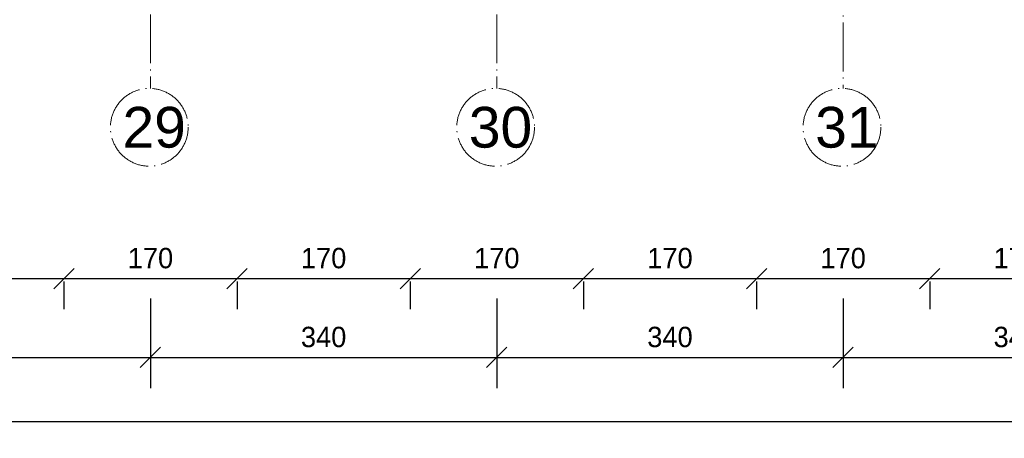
# Model space of a CAD drawing. Header units: millimetres. Extents: x -642 to 14033, y 1994 to 13520.
# Tile 63 of 72: x 9299 to 10265, y 10690 to 11101. Entities that reach past the tile are written whole.
import ezdxf

# ---------------------------------------------------------------- set-up
doc = ezdxf.new("R2010")
doc.units = ezdxf.units.MM
doc.linetypes.add('ACAD_ISO04W100', pattern=[30.5, 24, -3, 0.5, -3])
for name, color, linetype, lineweight in [('_wymiary', 1, 'Continuous', 9), ('NR', 7, 'Continuous', 13), ('symetria', 7, 'ACAD_ISO04W100', 9), ('wymiary', 1, 'Continuous', 13)]:
    doc.layers.add(name, color=color, linetype=linetype, lineweight=lineweight)
doc.styles.add('style1', font='arial.ttf')
doc.dimstyles.new('Jacek2', dxfattribs={"dimscale": 2, "dimtxt": 10, "dimasz": 10, "dimexe": 15, "dimexo": 15, "dimgap": 5, "dimtad": 1, "dimdec": 0, "dimzin": 0, "dimdsep": 46, "dimtxsty": 'Standard', "dimblk": 'OBLIQUE', "dimcen": 0, "dimdle": 5, "dimadec": 1, "dimazin": 0, "dimtfac": 1, "dimtdec": 0, "dimtofl": 0, "dimtmove": 0, "dimatfit": 3, "dimfxl": 1, "dimtolj": 1, "dimtzin": 0, "dimarcsym": 0})

# ---------------------------------------------------------------- blocks, each defined once
blk = doc.blocks.new('_OBLIQUE')
at = {"color": 0, "linetype": 'ByBlock'}
blk.add_line((-0.5, -0.5), (0.5, 0.5), dxfattribs=at)
blk = doc.blocks.new('*D136')
at = {"layer": 'Defpoints', "color": 0, "transparency": 16777216}
for p in [(9172.13, 10874.33), (9342.13, 10874.33), (9342.13, 10847.03)]:
    blk.add_point(p, dxfattribs=at)
at = {"layer": 'wymiary', "color": 0, "lineweight": -2, "transparency": 16777216}
for p, q in [((9162.13, 10847.03), (9352.13, 10847.03)), ((9172.13, 10844.33), (9172.13, 10817.03)), ((9342.13, 10844.33), (9342.13, 10817.03))]:
    blk.add_line(p, q, dxfattribs=at)
at = {"layer": 'wymiary', "color": 0, "lineweight": -2, "transparency": 16777216, "xscale": 20, "yscale": 20, "zscale": 20, "rotation": 180}
blk.add_blockref('_OBLIQUE', (9172.13, 10847.03), dxfattribs=at)
at = {"layer": 'wymiary', "color": 0, "lineweight": -2, "transparency": 16777216, "xscale": 20, "yscale": 20, "zscale": 20}
blk.add_blockref('_OBLIQUE', (9342.13, 10847.03), dxfattribs=at)
at = {"layer": 'wymiary', "color": 0, "transparency": 16777216, "insert": (9257.13, 10867.03), "char_height": 20, "attachment_point": 5}
blk.add_mtext('\\A1;170', dxfattribs=at)
blk = doc.blocks.new('*D137')
at = {"layer": 'Defpoints', "color": 0, "transparency": 16777216}
for p in [(9342.13, 10874.33), (9512.13, 10874.33), (9512.13, 10847.03)]:
    blk.add_point(p, dxfattribs=at)
at = {"layer": 'wymiary', "color": 0, "lineweight": -2, "transparency": 16777216}
for p, q in [((9332.13, 10847.03), (9522.13, 10847.03)), ((9342.13, 10844.33), (9342.13, 10817.03)), ((9512.13, 10844.33), (9512.13, 10817.03))]:
    blk.add_line(p, q, dxfattribs=at)
at = {"layer": 'wymiary', "color": 0, "lineweight": -2, "transparency": 16777216, "xscale": 20, "yscale": 20, "zscale": 20, "rotation": 180}
blk.add_blockref('_OBLIQUE', (9342.13, 10847.03), dxfattribs=at)
at = {"layer": 'wymiary', "color": 0, "lineweight": -2, "transparency": 16777216, "xscale": 20, "yscale": 20, "zscale": 20}
blk.add_blockref('_OBLIQUE', (9512.13, 10847.03), dxfattribs=at)
at = {"layer": 'wymiary', "color": 0, "transparency": 16777216, "insert": (9427.13, 10867.03), "char_height": 20, "attachment_point": 5}
blk.add_mtext('\\A1;170', dxfattribs=at)
blk = doc.blocks.new('*D138')
at = {"layer": 'Defpoints', "color": 0, "transparency": 16777216}
for p in [(9512.13, 10874.33), (9682.13, 10874.33), (9682.13, 10847.03)]:
    blk.add_point(p, dxfattribs=at)
at = {"layer": 'wymiary', "color": 0, "lineweight": -2, "transparency": 16777216}
for p, q in [((9502.13, 10847.03), (9692.13, 10847.03)), ((9512.13, 10844.33), (9512.13, 10817.03)), ((9682.13, 10844.33), (9682.13, 10817.03))]:
    blk.add_line(p, q, dxfattribs=at)
at = {"layer": 'wymiary', "color": 0, "lineweight": -2, "transparency": 16777216, "xscale": 20, "yscale": 20, "zscale": 20, "rotation": 180}
blk.add_blockref('_OBLIQUE', (9512.13, 10847.03), dxfattribs=at)
at = {"layer": 'wymiary', "color": 0, "lineweight": -2, "transparency": 16777216, "xscale": 20, "yscale": 20, "zscale": 20}
blk.add_blockref('_OBLIQUE', (9682.13, 10847.03), dxfattribs=at)
at = {"layer": 'wymiary', "color": 0, "transparency": 16777216, "insert": (9597.13, 10867.03), "char_height": 20, "attachment_point": 5}
blk.add_mtext('\\A1;170', dxfattribs=at)
blk = doc.blocks.new('*D139')
at = {"layer": 'Defpoints', "color": 0, "transparency": 16777216}
for p in [(9682.13, 10874.33), (9852.13, 10874.33), (9852.13, 10847.03)]:
    blk.add_point(p, dxfattribs=at)
at = {"layer": 'wymiary', "color": 0, "lineweight": -2, "transparency": 16777216}
for p, q in [((9672.13, 10847.03), (9862.13, 10847.03)), ((9682.13, 10844.33), (9682.13, 10817.03)), ((9852.13, 10844.33), (9852.13, 10817.03))]:
    blk.add_line(p, q, dxfattribs=at)
at = {"layer": 'wymiary', "color": 0, "lineweight": -2, "transparency": 16777216, "xscale": 20, "yscale": 20, "zscale": 20, "rotation": 180}
blk.add_blockref('_OBLIQUE', (9682.13, 10847.03), dxfattribs=at)
at = {"layer": 'wymiary', "color": 0, "lineweight": -2, "transparency": 16777216, "xscale": 20, "yscale": 20, "zscale": 20}
blk.add_blockref('_OBLIQUE', (9852.13, 10847.03), dxfattribs=at)
at = {"layer": 'wymiary', "color": 0, "transparency": 16777216, "insert": (9767.13, 10867.03), "char_height": 20, "attachment_point": 5}
blk.add_mtext('\\A1;170', dxfattribs=at)
blk = doc.blocks.new('*D140')
at = {"layer": 'Defpoints', "color": 0, "transparency": 16777216}
for p in [(9852.13, 10874.33), (10022.13, 10874.33), (10022.13, 10847.03)]:
    blk.add_point(p, dxfattribs=at)
at = {"layer": 'wymiary', "color": 0, "lineweight": -2, "transparency": 16777216}
for p, q in [((9842.13, 10847.03), (10032.13, 10847.03)), ((9852.13, 10844.33), (9852.13, 10817.03)), ((10022.13, 10844.33), (10022.13, 10817.03))]:
    blk.add_line(p, q, dxfattribs=at)
at = {"layer": 'wymiary', "color": 0, "lineweight": -2, "transparency": 16777216, "xscale": 20, "yscale": 20, "zscale": 20, "rotation": 180}
blk.add_blockref('_OBLIQUE', (9852.13, 10847.03), dxfattribs=at)
at = {"layer": 'wymiary', "color": 0, "lineweight": -2, "transparency": 16777216, "xscale": 20, "yscale": 20, "zscale": 20}
blk.add_blockref('_OBLIQUE', (10022.13, 10847.03), dxfattribs=at)
at = {"layer": 'wymiary', "color": 0, "transparency": 16777216, "insert": (9937.13, 10867.03), "char_height": 20, "attachment_point": 5}
blk.add_mtext('\\A1;170', dxfattribs=at)
blk = doc.blocks.new('*D141')
at = {"layer": 'Defpoints', "color": 0, "transparency": 16777216}
for p in [(10022.13, 10874.33), (10192.13, 10874.33), (10192.13, 10847.03)]:
    blk.add_point(p, dxfattribs=at)
at = {"layer": 'wymiary', "color": 0, "lineweight": -2, "transparency": 16777216}
for p, q in [((10012.13, 10847.03), (10202.13, 10847.03)), ((10022.13, 10844.33), (10022.13, 10817.03)), ((10192.13, 10844.33), (10192.13, 10817.03))]:
    blk.add_line(p, q, dxfattribs=at)
at = {"layer": 'wymiary', "color": 0, "lineweight": -2, "transparency": 16777216, "xscale": 20, "yscale": 20, "zscale": 20, "rotation": 180}
blk.add_blockref('_OBLIQUE', (10022.13, 10847.03), dxfattribs=at)
at = {"layer": 'wymiary', "color": 0, "lineweight": -2, "transparency": 16777216, "xscale": 20, "yscale": 20, "zscale": 20}
blk.add_blockref('_OBLIQUE', (10192.13, 10847.03), dxfattribs=at)
at = {"layer": 'wymiary', "color": 0, "transparency": 16777216, "insert": (10107.13, 10867.03), "char_height": 20, "attachment_point": 5}
blk.add_mtext('\\A1;170', dxfattribs=at)
blk = doc.blocks.new('*D142')
at = {"layer": '_wymiary', "color": 0, "lineweight": -2, "transparency": 16777216}
for p, q in [((10182.13, 10847.03), (10372.13, 10847.03)), ((10192.13, 10844.33), (10192.13, 10817.03)), ((10362.13, 10844.33), (10362.13, 10817.03))]:
    blk.add_line(p, q, dxfattribs=at)
at = {"layer": 'Defpoints', "color": 0, "transparency": 16777216}
for p in [(10192.13, 10874.33), (10362.13, 10874.33), (10362.13, 10847.03)]:
    blk.add_point(p, dxfattribs=at)
at = {"layer": '_wymiary', "color": 0, "lineweight": -2, "transparency": 16777216, "xscale": 20, "yscale": 20, "zscale": 20, "rotation": 180}
blk.add_blockref('_OBLIQUE', (10192.13, 10847.03), dxfattribs=at)
at = {"layer": '_wymiary', "color": 0, "lineweight": -2, "transparency": 16777216, "xscale": 20, "yscale": 20, "zscale": 20}
blk.add_blockref('_OBLIQUE', (10362.13, 10847.03), dxfattribs=at)
at = {"layer": '_wymiary', "color": 0, "transparency": 16777216, "insert": (10277.13, 10867.03), "char_height": 20, "attachment_point": 5}
blk.add_mtext('\\A1;170', dxfattribs=at)
blk = doc.blocks.new('*D160')
at = {"layer": 'Defpoints', "color": 0, "transparency": 16777216}
for p in [(9087.13, 10857.52), (9427.13, 10853.81), (9427.13, 10769.6)]:
    blk.add_point(p, dxfattribs=at)
at = {"layer": 'wymiary', "color": 0, "lineweight": -2, "transparency": 16777216}
for p, q in [((9087.13, 10827.52), (9087.13, 10739.6)), ((9427.13, 10823.81), (9427.13, 10739.6)), ((9077.13, 10769.6), (9437.13, 10769.6))]:
    blk.add_line(p, q, dxfattribs=at)
at = {"layer": 'wymiary', "color": 0, "lineweight": -2, "transparency": 16777216, "xscale": 20, "yscale": 20, "zscale": 20, "rotation": 180}
blk.add_blockref('_OBLIQUE', (9087.13, 10769.6), dxfattribs=at)
at = {"layer": 'wymiary', "color": 0, "lineweight": -2, "transparency": 16777216, "xscale": 20, "yscale": 20, "zscale": 20}
blk.add_blockref('_OBLIQUE', (9427.13, 10769.6), dxfattribs=at)
at = {"layer": 'wymiary', "color": 0, "transparency": 16777216, "insert": (9257.13, 10789.6), "char_height": 20, "attachment_point": 5}
blk.add_mtext('\\A1;340', dxfattribs=at)
blk = doc.blocks.new('*D161')
at = {"layer": 'Defpoints', "color": 0, "transparency": 16777216}
for p in [(9427.13, 10857.52), (9767.13, 10853.81), (9767.13, 10769.6)]:
    blk.add_point(p, dxfattribs=at)
at = {"layer": 'wymiary', "color": 0, "lineweight": -2, "transparency": 16777216}
for p, q in [((9427.13, 10827.52), (9427.13, 10739.6)), ((9767.13, 10823.81), (9767.13, 10739.6)), ((9417.13, 10769.6), (9777.13, 10769.6))]:
    blk.add_line(p, q, dxfattribs=at)
at = {"layer": 'wymiary', "color": 0, "lineweight": -2, "transparency": 16777216, "xscale": 20, "yscale": 20, "zscale": 20, "rotation": 180}
blk.add_blockref('_OBLIQUE', (9427.13, 10769.6), dxfattribs=at)
at = {"layer": 'wymiary', "color": 0, "lineweight": -2, "transparency": 16777216, "xscale": 20, "yscale": 20, "zscale": 20}
blk.add_blockref('_OBLIQUE', (9767.13, 10769.6), dxfattribs=at)
at = {"layer": 'wymiary', "color": 0, "transparency": 16777216, "insert": (9597.13, 10789.6), "char_height": 20, "attachment_point": 5}
blk.add_mtext('\\A1;340', dxfattribs=at)
blk = doc.blocks.new('*D162')
at = {"layer": 'Defpoints', "color": 0, "transparency": 16777216}
for p in [(9767.13, 10857.52), (10107.13, 10853.81), (10107.13, 10769.6)]:
    blk.add_point(p, dxfattribs=at)
at = {"layer": 'wymiary', "color": 0, "lineweight": -2, "transparency": 16777216}
for p, q in [((9767.13, 10827.52), (9767.13, 10739.6)), ((10107.13, 10823.81), (10107.13, 10739.6)), ((9757.13, 10769.6), (10117.13, 10769.6))]:
    blk.add_line(p, q, dxfattribs=at)
at = {"layer": 'wymiary', "color": 0, "lineweight": -2, "transparency": 16777216, "xscale": 20, "yscale": 20, "zscale": 20, "rotation": 180}
blk.add_blockref('_OBLIQUE', (9767.13, 10769.6), dxfattribs=at)
at = {"layer": 'wymiary', "color": 0, "lineweight": -2, "transparency": 16777216, "xscale": 20, "yscale": 20, "zscale": 20}
blk.add_blockref('_OBLIQUE', (10107.13, 10769.6), dxfattribs=at)
at = {"layer": 'wymiary', "color": 0, "transparency": 16777216, "insert": (9937.13, 10789.6), "char_height": 20, "attachment_point": 5}
blk.add_mtext('\\A1;340', dxfattribs=at)
blk = doc.blocks.new('*D163')
at = {"layer": 'Defpoints', "color": 0, "transparency": 16777216}
for p in [(10107.13, 10857.52), (10447.13, 10853.81), (10447.13, 10769.6)]:
    blk.add_point(p, dxfattribs=at)
at = {"layer": 'wymiary', "color": 0, "lineweight": -2, "transparency": 16777216}
for p, q in [((10107.13, 10827.52), (10107.13, 10739.6)), ((10447.13, 10823.81), (10447.13, 10739.6)), ((10097.13, 10769.6), (10457.13, 10769.6))]:
    blk.add_line(p, q, dxfattribs=at)
at = {"layer": 'wymiary', "color": 0, "lineweight": -2, "transparency": 16777216, "xscale": 20, "yscale": 20, "zscale": 20, "rotation": 180}
blk.add_blockref('_OBLIQUE', (10107.13, 10769.6), dxfattribs=at)
at = {"layer": 'wymiary', "color": 0, "lineweight": -2, "transparency": 16777216, "xscale": 20, "yscale": 20, "zscale": 20}
blk.add_blockref('_OBLIQUE', (10447.13, 10769.6), dxfattribs=at)
at = {"layer": 'wymiary', "color": 0, "transparency": 16777216, "insert": (10277.13, 10789.6), "char_height": 20, "attachment_point": 5}
blk.add_mtext('\\A1;340', dxfattribs=at)
blk = doc.blocks.new('*D408')
at = {"layer": 'Defpoints', "color": 0, "transparency": 16777216}
for p in [(6083.63, 10706.3), (6083.63, 10690.24), (12183.13, 10690.24)]:
    blk.add_point(p, dxfattribs=at)
at = {"layer": 'wymiary', "color": 0, "lineweight": -2, "transparency": 16777216}
for p, q in [((6083.63, 10720.24), (6083.63, 10736.3)), ((12183.13, 10720.24), (12183.13, 10736.3)), ((12193.13, 10706.3), (6073.63, 10706.3))]:
    blk.add_line(p, q, dxfattribs=at)
at = {"layer": 'wymiary', "color": 0, "lineweight": -2, "transparency": 16777216, "xscale": 20, "yscale": 20, "zscale": 20, "rotation": 180}
blk.add_blockref('_OBLIQUE', (6083.63, 10706.3), dxfattribs=at)
at = {"layer": 'wymiary', "color": 0, "lineweight": -2, "transparency": 16777216, "xscale": 20, "yscale": 20, "zscale": 20}
blk.add_blockref('_OBLIQUE', (12183.13, 10706.3), dxfattribs=at)
at = {"layer": 'wymiary', "color": 0, "transparency": 16777216, "insert": (9133.38, 10726.3), "char_height": 20, "attachment_point": 5}
blk.add_mtext('\\A1;6100', dxfattribs=at)

msp = doc.modelspace()

# ---------------------------------------------------------------- linework, layer by layer
at = {"layer": 'symetria', "linetype": 'ACAD_ISO04W100', "ltscale": 2}
for p, q in [((10107.13, 12684.44), (10107.13, 11033.73)), ((9427.13, 12631.44), (9427.13, 11033.73)), ((9767.13, 12631.44), (9767.13, 11033.73))]:
    msp.add_line(p, q, dxfattribs=at)
at = {"layer": 'symetria', "ltscale": 2}
for centre in [(9425.98, 10995.6), (9765.98, 10995.6), (10105.98, 10995.6)]:
    msp.add_circle(centre, 38.15, dxfattribs=at)

# ---------------------------------------------------------------- texts
at = {"layer": 'NR', "ltscale": 5, "char_height": 40, "width": 65, "attachment_point": 1, "style": 'style1'}
for s, insert in [('29', (9399.71, 11015.63)), ('30', (9739.71, 11015.63)), ('31', (10079.71, 11015.63))]:
    msp.add_mtext(s, dxfattribs=dict(at, insert=insert))

# ---------------------------------------------------------------- dimensions: what is measured, and where the dimension line sits
at = {"layer": '_wymiary'}
dim = msp.add_linear_dim(base=(10362.13, 10847.03), p1=(10192.13, 10874.33), p2=(10362.13, 10874.33), dimstyle='Jacek2', dxfattribs=at)
dim.commit()
dim.dimension.update_dxf_attribs({"geometry": '*D142', "text_midpoint": (10277.13, 10867.03)})
at = {"layer": 'wymiary'}
for base, p1, p2, picture, middle in [((9342.13, 10847.03), (9172.13, 10874.33), (9342.13, 10874.33), '*D136', (9257.13, 10867.03)), ((9512.13, 10847.03), (9342.13, 10874.33), (9512.13, 10874.33), '*D137', (9427.13, 10867.03)), ((9682.13, 10847.03), (9512.13, 10874.33), (9682.13, 10874.33), '*D138', (9597.13, 10867.03)), ((9852.13, 10847.03), (9682.13, 10874.33), (9852.13, 10874.33), '*D139', (9767.13, 10867.03)), ((10022.13, 10847.03), (9852.13, 10874.33), (10022.13, 10874.33), '*D140', (9937.13, 10867.03)), ((10192.13, 10847.03), (10022.13, 10874.33), (10192.13, 10874.33), '*D141', (10107.13, 10867.03)), ((9427.13, 10769.6), (9087.13, 10857.52), (9427.13, 10853.81), '*D160', (9257.13, 10789.6)), ((9767.13, 10769.6), (9427.13, 10857.52), (9767.13, 10853.81), '*D161', (9597.13, 10789.6)), ((10107.13, 10769.6), (9767.13, 10857.52), (10107.13, 10853.81), '*D162', (9937.13, 10789.6)), ((10447.13, 10769.6), (10107.13, 10857.52), (10447.13, 10853.81), '*D163', (10277.13, 10789.6))]:
    dim = msp.add_linear_dim(base=base, p1=p1, p2=p2, dimstyle='Jacek2', dxfattribs=at)
    dim.commit()
    dim.dimension.update_dxf_attribs({"geometry": picture, "text_midpoint": middle})
dim = msp.add_aligned_dim(p1=(12183.12682415, 10690.23535841), p2=(6083.62682415, 10690.23535841), distance=-16.06529264, dimstyle='Jacek2', dxfattribs=at)
dim.commit()
dim.dimension.update_dxf_attribs({"geometry": '*D408', "text_midpoint": (9133.37682415, 10726.30065105)})

doc.saveas('drawing.dxf')
